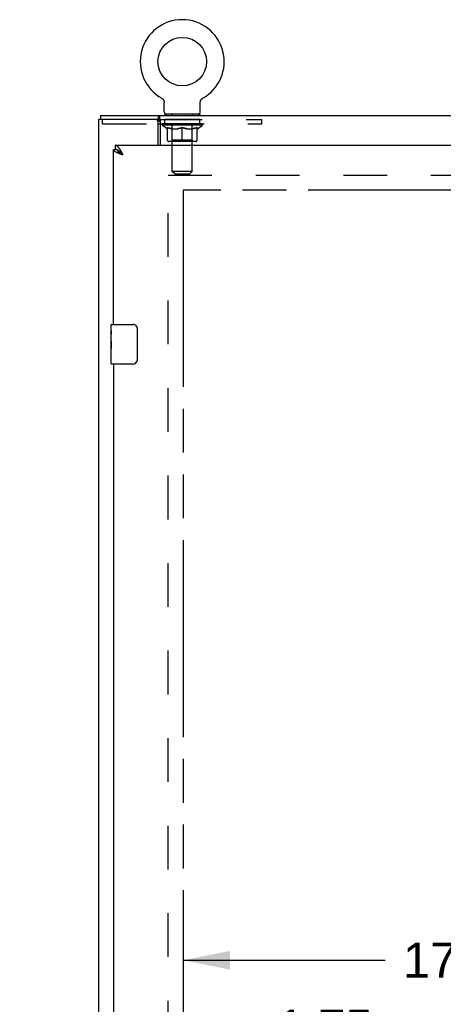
# Model space of a CAD drawing. Header units: inches. Extents: x 0 to 200, y 0 to 129.
# Tile 8 of 21: x 38 to 48, y 78 to 103. Entities that reach past the tile are written whole.
import ezdxf

# ---------------------------------------------------------------- set-up
doc = ezdxf.new("R2010")
doc.units = ezdxf.units.IN
doc.header["$LTSCALE"] = 11
doc.header["$MEASUREMENT"] = 0
doc.linetypes.add('HIDDEN', pattern=[0.2, 0.1, -0.1])
doc.linetypes.add('PHANTOM', pattern=[0.8, 0.45, -0.05, 0.1, -0.05, 0.1, -0.05])
doc.layers.get('0').update_dxf_attribs({"linetype": 'CONTINUOUS'})
for name, color, linetype in [('02___PRT_ALL_AXES', 7, 'CONTINUOUS'), ('AVAILABLE_DOOR_SPACE', 7, 'CONTINUOUS'), ('DEFAULT_2', 8, 'HIDDEN'), ('DIMENSIONS', 7, 'CONTINUOUS')]:
    doc.layers.add(name, color=color, linetype=linetype)
doc.styles.get("Standard").update_dxf_attribs({"font": 'arial.ttf'})
doc.dimstyles.new('DIMSTYLE_1', dxfattribs={"dimtxt": 0.882353, "dimasz": 1.176471, "dimexe": 0.09, "dimexo": 0.07, "dimgap": 0.0375, "dimtad": 0, "dimtih": 1, "dimtoh": 1, "dimzin": 4, "dimdsep": 46, "dimtxsty": 'Standard', "dimblk": '_FILLED', "dimblk1": '_FILLED', "dimblk2": '_FILLED', "dimcen": 0.09, "dimazin": 1, "dimtfac": 1, "dimtdec": 3, "dimtofl": 0, "dimtmove": 0, "dimatfit": 3, "dimldrblk": '_FILLED', "dimfxl": 0, "dimtolj": 1, "dimtzin": 4, "dimarcsym": 0})

# ---------------------------------------------------------------- blocks, each defined once
blk = doc.blocks.new('_FILLED')
at = {"color": 0, "linetype": 'ByBlock'}
blk.add_solid([(0, 0), (-1, 0.2), (-1, -0.2)], dxfattribs=at)
blk = doc.blocks.new('*D8')
at = {"layer": 'DIMENSIONS', "color": 2, "linetype": 'Continuous'}
for p, q in [((40.184, 77.25), (37.831, 77.25)), ((41.934, 77.25), (43.857, 77.25))]:
    blk.add_line(p, q, dxfattribs=at)
at = {"layer": 'DIMENSIONS', "color": 2, "linetype": 'Continuous', "xscale": 1.1764705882, "yscale": 1.1764705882, "zscale": 1.1764705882}
blk.add_blockref('_FILLED', (40.184, 77.25), dxfattribs=at)
at = {"layer": 'DIMENSIONS', "color": 2, "linetype": 'Continuous', "xscale": 1.1764705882, "yscale": 1.1764705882, "zscale": 1.1764705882, "rotation": 180}
blk.add_blockref('_FILLED', (41.934, 77.25), dxfattribs=at)
at = {"layer": 'DIMENSIONS', "color": 2, "linetype": 'Continuous', "insert": (44.298, 77.691), "char_height": 0.8824, "width": 2.39777, "attachment_point": 1, "line_spacing_factor": 0.9}
blk.add_mtext('1.75', dxfattribs=at)
blk = doc.blocks.new('*D9')
at = {"layer": 'DIMENSIONS', "color": 2, "linetype": 'Continuous'}
for p, q in [((41.934, 78.93), (47.012, 78.93)), ((59.247, 78.93), (50.978, 78.93))]:
    blk.add_line(p, q, dxfattribs=at)
at = {"layer": 'DIMENSIONS', "color": 2, "linetype": 'Continuous', "xscale": 1.1764705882, "yscale": 1.1764705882, "zscale": 1.1764705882, "rotation": 180}
blk.add_blockref('_FILLED', (41.934, 78.93), dxfattribs=at)
at = {"layer": 'DIMENSIONS', "color": 2, "linetype": 'Continuous', "xscale": 1.1764705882, "yscale": 1.1764705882, "zscale": 1.1764705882}
blk.add_blockref('_FILLED', (59.247, 78.93), dxfattribs=at)
at = {"layer": 'DIMENSIONS', "color": 2, "linetype": 'Continuous', "insert": (48.995, 79.372), "char_height": 0.8824, "width": 3.08332, "attachment_point": 2, "line_spacing_factor": 0.9}
blk.add_mtext('17.31', dxfattribs=at)
blk = doc.blocks.new('*D13')
at = {"layer": 'DIMENSIONS', "color": 2, "linetype": 'Continuous'}
for p, q in [((52.311, 99.415), (52.311, 101.767)), ((52.311, 101.767), (53.341, 101.767)), ((51.252, 98.29), (53.086, 98.29)), ((52.311, 98.29), (52.311, 95.937))]:
    blk.add_line(p, q, dxfattribs=at)
at = {"layer": 'DIMENSIONS', "color": 2, "linetype": 'Continuous', "xscale": 1.1764705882, "yscale": 1.1764705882, "zscale": 1.1764705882}
for p, rotation in [((52.311, 99.415), 270), ((52.311, 98.29), 90)]:
    blk.add_blockref('_FILLED', p, dxfattribs=dict(at, rotation=rotation))
at = {"layer": 'DIMENSIONS', "color": 2, "linetype": 'Continuous', "insert": (53.782, 102.208), "char_height": 0.8824, "width": 2.39777, "attachment_point": 1, "line_spacing_factor": 0.9}
blk.add_mtext('1.13', dxfattribs=at)

msp = doc.modelspace()

# ---------------------------------------------------------------- linework, layer by layer
at = {"color": 7, "linetype": 'Continuous'}
for p, q in [((41.398, 100.6), (41.398, 100.6)), ((41.398, 100.6), (41.401, 100.597)), ((41.401, 100.597), (41.405, 100.595)), ((41.405, 100.595), (41.409, 100.593)), ((41.409, 100.593), (41.412, 100.59)), ((41.412, 100.59), (41.416, 100.587)), ((41.416, 100.587), (41.419, 100.584)), ((41.419, 100.584), (41.423, 100.581)), ((41.422, 100.581), (41.426, 100.578)), ((41.426, 100.578), (41.429, 100.575)), ((41.429, 100.575), (41.432, 100.572)), ((41.432, 100.572), (41.434, 100.568)), ((41.434, 100.568), (41.437, 100.565)), ((41.437, 100.565), (41.44, 100.561)), ((41.44, 100.561), (41.442, 100.557)), ((41.442, 100.557), (41.444, 100.554)), ((41.444, 100.554), (41.447, 100.55)), ((41.447, 100.55), (41.449, 100.546)), ((41.449, 100.546), (41.451, 100.542)), ((41.451, 100.542), (41.452, 100.538)), ((41.452, 100.538), (41.454, 100.534)), ((41.454, 100.534), (41.455, 100.529)), ((41.455, 100.529), (41.457, 100.525)), ((41.457, 100.525), (41.458, 100.521)), ((41.461, 100.495), (41.461, 100.491)), ((41.461, 100.255), (41.461, 100.491)), ((42.365, 100.491), (42.365, 100.495)), ((42.365, 100.255), (42.365, 100.491)), ((42.366, 100.503), (42.367, 100.508)), ((42.367, 100.512), (42.368, 100.517)), ((42.368, 100.517), (42.369, 100.521)), ((42.369, 100.521), (42.37, 100.525)), ((42.37, 100.525), (42.372, 100.529)), ((42.372, 100.529), (42.373, 100.534)), ((42.373, 100.534), (42.375, 100.538)), ((42.375, 100.538), (42.376, 100.542)), ((42.376, 100.542), (42.378, 100.546)), ((42.378, 100.546), (42.38, 100.55)), ((42.38, 100.55), (42.382, 100.554)), ((42.382, 100.554), (42.385, 100.557)), ((42.385, 100.557), (42.387, 100.561)), ((42.387, 100.561), (42.39, 100.565)), ((42.39, 100.565), (42.392, 100.568)), ((42.392, 100.568), (42.395, 100.572)), ((42.395, 100.572), (42.398, 100.575)), ((42.398, 100.575), (42.401, 100.578)), ((42.401, 100.578), (42.404, 100.581)), ((42.404, 100.581), (42.408, 100.584)), ((42.408, 100.584), (42.411, 100.587)), ((42.411, 100.587), (42.414, 100.59)), ((42.414, 100.59), (42.418, 100.593)), ((42.418, 100.593), (42.422, 100.595)), ((42.422, 100.595), (42.425, 100.597)), ((42.422, 100.595), (42.423, 100.596)), ((42.425, 100.597), (42.429, 100.6)), ((42.429, 100.6), (42.429, 100.6)), ((39.861, 100.165), (39.861, 100.061)), ((39.861, 100.165), (87.757, 100.165)), ((41.316, 100.061), (41.316, 100.165)), ((41.362, 100.068), (41.362, 99.415)), ((41.476, 100.195), (41.476, 100.165)), ((42.351, 100.195), (41.476, 100.195)), ((42.351, 100.195), (42.351, 100.165)), ((41.309, 99.957), (41.362, 99.957)), ((40.184, 99.311), (40.226, 99.311)), ((40.226, 99.415), (40.226, 99.311)), ((40.291, 99.294), (40.288, 99.295)), ((40.402, 99.2), (40.396, 99.206)), ((40.406, 99.184), (40.398, 99.189)), ((40.409, 99.193), (40.402, 99.2)), ((40.414, 99.179), (40.406, 99.184)), ((40.418, 99.182), (40.409, 99.193)), ((40.431, 99.168), (40.414, 99.179)), ((40.431, 99.168), (40.418, 99.182)), ((40.124, 94.754), (40.124, 94.9)), ((40.139, 94.915), (40.679, 94.915)), ((40.779, 94.815), (40.779, 94.015)), ((40.124, 94.496), (40.124, 94.53)), ((40.124, 94.299), (40.124, 94.331)), ((40.124, 93.93), (40.124, 94.069)), ((40.679, 93.915), (40.139, 93.915))]:
    msp.add_line(p, q, dxfattribs=at)
at = {"color": 3, "linetype": 'Continuous'}
for p, q in [((39.809, 100.061), (39.809, 40.269)), ((41.316, 100.061), (39.809, 100.061)), ((41.309, 99.415), (41.309, 99.998)), ((40.184, 94.915), (40.184, 99.311)), ((40.226, 99.415), (62.83, 99.415)), ((40.356, 99.196), (40.345, 99.201)), ((40.367, 99.192), (40.356, 99.196)), ((40.379, 99.188), (40.367, 99.192)), ((40.39, 99.183), (40.379, 99.188)), ((40.407, 99.177), (40.39, 99.183)), ((40.399, 99.228), (40.393, 99.24)), ((40.405, 99.216), (40.399, 99.228)), ((40.412, 99.205), (40.405, 99.216)), ((40.431, 99.168), (40.407, 99.177)), ((40.421, 99.186), (40.412, 99.205)), ((40.431, 99.168), (40.421, 99.186)), ((40.184, 93.915), (40.184, 70.665))]:
    msp.add_line(p, q, dxfattribs=at)
at = {"color": 7, "linetype": 'Continuous'}
for points in [[(41.458, 100.521), (41.459, 100.517), (41.46, 100.512)], [(41.459, 100.517), (41.46, 100.512), (41.46, 100.508), (41.461, 100.503), (41.461, 100.499), (41.461, 100.495)], [(41.461, 100.503), (41.461, 100.499), (41.461, 100.495)], [(42.365, 100.491), (42.365, 100.495), (42.366, 100.499), (42.366, 100.503), (42.367, 100.508), (42.367, 100.512)], [(41.362, 100.068), (41.361, 100.07), (41.359, 100.073), (41.358, 100.076), (41.357, 100.08), (41.355, 100.084), (41.354, 100.089), (41.353, 100.094), (41.351, 100.099), (41.35, 100.104), (41.349, 100.109), (41.348, 100.114), (41.347, 100.119), (41.346, 100.124), (41.344, 100.129), (41.343, 100.134), (41.341, 100.139), (41.34, 100.143), (41.338, 100.147), (41.336, 100.151), (41.335, 100.154), (41.332, 100.156), (41.33, 100.159), (41.328, 100.161), (41.326, 100.163), (41.323, 100.164), (41.321, 100.164), (41.319, 100.165), (41.316, 100.165)], [(40.288, 99.295), (40.287, 99.296), (40.284, 99.297), (40.281, 99.299), (40.278, 99.3), (40.274, 99.301), (40.271, 99.303), (40.268, 99.304), (40.265, 99.305), (40.262, 99.306), (40.258, 99.307), (40.255, 99.307), (40.252, 99.308), (40.249, 99.309), (40.246, 99.309), (40.242, 99.31), (40.239, 99.31), (40.236, 99.31), (40.233, 99.311), (40.23, 99.311), (40.226, 99.311)], [(40.386, 99.216), (40.383, 99.22), (40.38, 99.223), (40.377, 99.226), (40.373, 99.229), (40.37, 99.232), (40.367, 99.236), (40.364, 99.239), (40.361, 99.242), (40.357, 99.245), (40.354, 99.248), (40.351, 99.25), (40.348, 99.253), (40.345, 99.256), (40.341, 99.259), (40.338, 99.261), (40.335, 99.264), (40.332, 99.267), (40.329, 99.269), (40.325, 99.272), (40.322, 99.274), (40.319, 99.276), (40.316, 99.279), (40.313, 99.281), (40.31, 99.283), (40.306, 99.285), (40.303, 99.287), (40.3, 99.289), (40.297, 99.291), (40.294, 99.292), (40.291, 99.294)], [(40.398, 99.189), (40.39, 99.195), (40.386, 99.197), (40.382, 99.2), (40.378, 99.203), (40.374, 99.205), (40.371, 99.208), (40.367, 99.211), (40.363, 99.213), (40.36, 99.216), (40.356, 99.219), (40.353, 99.221), (40.349, 99.224), (40.346, 99.226), (40.343, 99.229), (40.339, 99.232), (40.336, 99.234), (40.333, 99.237), (40.33, 99.24), (40.327, 99.242), (40.324, 99.245), (40.322, 99.248), (40.319, 99.25), (40.317, 99.253), (40.314, 99.255), (40.312, 99.258), (40.31, 99.261), (40.308, 99.263), (40.305, 99.266), (40.304, 99.269), (40.302, 99.271), (40.3, 99.274), (40.298, 99.277), (40.297, 99.279), (40.296, 99.282), (40.294, 99.284), (40.293, 99.287), (40.292, 99.29), (40.291, 99.292), (40.291, 99.294)], [(40.396, 99.206), (40.393, 99.21), (40.386, 99.216)], [(40.773, 94.851), (40.775, 94.845), (40.776, 94.84), (40.778, 94.834), (40.779, 94.827), (40.779, 94.821), (40.779, 94.815)], [(40.779, 94.015), (40.779, 94.009), (40.779, 94.002), (40.778, 93.996), (40.776, 93.99), (40.775, 93.984), (40.773, 93.979)]]:
    msp.add_lwpolyline(points, dxfattribs=at)
at = {"color": 3, "linetype": 'Continuous'}
for points in [[(41.335, 100.036), (41.333, 100.041), (41.332, 100.044), (41.331, 100.046), (41.33, 100.049), (41.328, 100.051), (41.327, 100.053), (41.326, 100.055), (41.325, 100.057), (41.323, 100.058), (41.322, 100.059), (41.321, 100.06), (41.319, 100.061), (41.318, 100.061), (41.316, 100.061)], [(41.362, 100.005), (41.36, 100.005), (41.358, 100.006), (41.356, 100.007), (41.354, 100.008), (41.352, 100.009), (41.35, 100.01), (41.348, 100.012), (41.346, 100.014), (41.345, 100.016), (41.344, 100.018), (41.342, 100.02), (41.341, 100.022), (41.34, 100.025), (41.338, 100.027), (41.337, 100.03), (41.336, 100.033), (41.335, 100.036)], [(40.293, 99.222), (40.288, 99.225), (40.283, 99.227), (40.279, 99.229), (40.274, 99.231), (40.27, 99.233), (40.265, 99.235), (40.261, 99.237), (40.257, 99.24), (40.253, 99.242), (40.249, 99.244), (40.245, 99.246), (40.241, 99.248), (40.237, 99.25), (40.234, 99.253), (40.23, 99.255), (40.227, 99.257), (40.224, 99.259), (40.22, 99.261), (40.217, 99.263), (40.215, 99.266), (40.212, 99.268), (40.209, 99.27), (40.207, 99.272), (40.204, 99.274), (40.202, 99.276), (40.2, 99.278), (40.198, 99.281), (40.196, 99.283), (40.194, 99.285), (40.193, 99.287), (40.191, 99.289), (40.19, 99.291), (40.189, 99.294), (40.188, 99.296), (40.187, 99.298), (40.186, 99.3), (40.186, 99.302), (40.185, 99.304), (40.185, 99.307), (40.184, 99.309), (40.184, 99.311)], [(40.351, 99.31), (40.348, 99.315), (40.345, 99.32), (40.341, 99.325), (40.338, 99.329), (40.335, 99.334), (40.332, 99.338), (40.329, 99.343), (40.325, 99.347), (40.322, 99.351), (40.319, 99.355), (40.316, 99.359), (40.313, 99.363), (40.31, 99.366), (40.306, 99.37), (40.303, 99.373), (40.3, 99.377), (40.297, 99.38), (40.294, 99.383), (40.29, 99.386), (40.287, 99.389), (40.284, 99.391), (40.281, 99.394), (40.278, 99.396), (40.274, 99.398), (40.271, 99.4), (40.268, 99.402), (40.265, 99.404), (40.262, 99.406), (40.258, 99.407), (40.255, 99.409), (40.252, 99.41), (40.249, 99.411), (40.246, 99.412), (40.242, 99.413), (40.239, 99.414), (40.236, 99.414), (40.233, 99.415), (40.23, 99.415), (40.226, 99.415)], [(40.393, 99.24), (40.389, 99.246), (40.386, 99.251), (40.383, 99.257), (40.38, 99.263), (40.377, 99.268), (40.373, 99.274), (40.37, 99.279), (40.367, 99.285), (40.364, 99.29), (40.361, 99.295), (40.357, 99.3), (40.354, 99.305), (40.351, 99.31)], [(40.345, 99.201), (40.334, 99.205), (40.329, 99.207), (40.323, 99.209), (40.318, 99.212), (40.313, 99.214), (40.308, 99.216), (40.303, 99.218), (40.298, 99.22), (40.293, 99.222)]]:
    msp.add_lwpolyline(points, dxfattribs=at)
at = {"color": 7, "linetype": 'Continuous'}
msp.add_circle((41.913, 101.519), 0.609, dxfattribs=at)
for centre, radius, start, end in [((41.913, 101.519), 1.054, 299.1042, 240.8958), ((41.521, 100.255), 0.06, 180, 270), ((42.305, 100.255), 0.06, 270, 360), ((40.139, 94.9), 0.015, 90, 180), ((40.679, 94.815), 0.1, 21.1999, 90), ((40.139, 93.93), 0.015, 180, 270), ((40.679, 94.015), 0.1, 270, 338.7946)]:
    msp.add_arc(centre, radius, start, end, dxfattribs=at)
at = {"color": 3, "linetype": 'Continuous'}
msp.add_arc((41.246, 99.998), 0.0625, 0, 90, dxfattribs=at)
at = {"layer": '02___PRT_ALL_AXES', "color": 8, "linetype": 'HIDDEN'}
for p, q in [((41.476, 99.957), (41.476, 100.061)), ((42.351, 100.061), (41.476, 100.061)), ((42.351, 99.957), (42.351, 100.061)), ((42.351, 99.957), (41.476, 99.957))]:
    msp.add_line(p, q, dxfattribs=at)
at = {"layer": '02___PRT_ALL_AXES', "color": 7, "linetype": 'Continuous'}
for p, q in [((40.124, 94.754), (40.124, 94.9)), ((40.124, 94.496), (40.124, 94.753)), ((40.13, 94.698), (40.124, 94.698)), ((40.131, 94.53), (40.131, 94.666)), ((40.124, 94.53), (40.131, 94.53)), ((40.124, 93.93), (40.124, 94.494)), ((40.126, 94.467), (40.124, 94.467)), ((40.124, 94.335), (40.13, 94.335)), ((40.124, 94.299), (40.131, 94.299)), ((40.126, 94.469), (40.128, 94.447)), ((40.131, 94.069), (40.131, 94.299)), ((40.124, 94.237), (40.131, 94.237)), ((40.124, 94.069), (40.131, 94.069))]:
    msp.add_line(p, q, dxfattribs=at)
for points in [[(40.124, 94.754), (40.125, 94.75), (40.125, 94.746), (40.126, 94.74), (40.127, 94.727)], [(40.127, 94.727), (40.128, 94.72), (40.129, 94.712), (40.13, 94.703)], [(40.13, 94.703), (40.13, 94.694), (40.131, 94.685), (40.131, 94.676), (40.131, 94.666)], [(40.124, 94.496), (40.125, 94.488), (40.125, 94.479), (40.126, 94.469)], [(40.128, 94.447), (40.129, 94.435), (40.13, 94.423), (40.13, 94.411), (40.131, 94.398), (40.131, 94.386), (40.131, 94.373), (40.131, 94.36), (40.131, 94.347), (40.13, 94.335), (40.13, 94.322), (40.129, 94.31)]]:
    msp.add_lwpolyline(points, dxfattribs=at)
msp.add_ellipse((40.387, 94.331), major_axis=(0.263, 0), ratio=0.432808, start_param=3.141593, end_param=3.321581, dxfattribs=at)
at = {"layer": 'AVAILABLE_DOOR_SPACE', "color": 4, "linetype": 'PHANTOM'}
for p, q in [((41.934, 98.29), (41.934, 42.04)), ((50.028, 98.29), (41.934, 98.29))]:
    msp.add_line(p, q, dxfattribs=at)
at = {"layer": 'DEFAULT_2', "color": 8, "linetype": 'HIDDEN'}
for p, q in [((41.398, 100.6), (41.398, 100.6)), ((41.404, 100.596), (41.405, 100.595)), ((39.913, 99.957), (39.913, 100.061)), ((41.316, 100.061), (43.913, 100.061)), ((41.663, 100.195), (41.663, 100.165)), ((41.664, 98.755), (41.664, 100.165)), ((42.162, 98.755), (42.162, 100.165)), ((42.163, 100.195), (42.163, 100.165)), ((43.913, 99.957), (43.913, 100.061)), ((39.913, 99.957), (41.309, 99.957)), ((41.362, 99.957), (43.913, 99.957)), ((41.407, 99.92), (41.407, 99.957)), ((41.535, 99.83), (41.407, 99.92)), ((42.42, 99.92), (41.407, 99.92)), ((41.415, 99.952), (41.415, 99.957)), ((41.422, 99.949), (41.422, 99.952)), ((41.422, 99.949), (42.405, 99.949)), ((41.429, 99.949), (41.429, 99.952)), ((41.43, 99.949), (41.43, 99.952)), ((41.438, 99.952), (41.438, 99.957)), ((41.451, 99.949), (41.451, 99.952)), ((41.452, 99.949), (41.452, 99.952)), ((41.475, 99.952), (41.475, 99.957)), ((41.487, 99.949), (41.487, 99.952)), ((41.489, 99.949), (41.489, 99.952)), ((41.652, 99.951), (41.491, 99.951)), ((41.526, 99.952), (41.526, 99.957)), ((41.527, 99.949), (41.527, 99.951)), ((41.527, 99.949), (41.527, 99.951)), ((41.53, 99.949), (41.53, 99.951)), ((41.535, 99.949), (41.535, 99.952)), ((41.535, 99.949), (41.535, 99.951)), ((41.535, 99.83), (41.543, 99.83)), ((41.538, 99.949), (41.538, 99.952)), ((41.541, 99.949), (41.541, 99.952)), ((41.543, 99.54), (41.543, 99.865)), ((41.544, 99.949), (41.544, 99.951)), ((41.556, 99.949), (41.556, 99.951)), ((41.57, 99.949), (41.57, 99.951)), ((41.571, 99.949), (41.571, 99.953)), ((41.587, 99.949), (41.587, 99.951)), ((41.587, 99.949), (41.587, 99.951)), ((41.588, 99.952), (41.588, 99.957)), ((41.596, 99.949), (41.596, 99.952)), ((41.599, 99.949), (41.599, 99.952)), ((41.607, 99.949), (41.607, 99.951)), ((41.616, 99.949), (41.616, 99.955)), ((41.628, 99.949), (41.628, 99.951)), ((41.63, 99.949), (41.63, 99.951)), ((41.652, 99.949), (41.652, 99.951)), ((41.706, 99.951), (41.656, 99.951)), ((41.657, 99.83), (41.8, 99.83)), ((41.66, 99.952), (41.66, 99.957)), ((41.663, 99.542), (41.663, 99.917)), ((41.666, 99.949), (41.666, 99.952)), ((41.67, 99.949), (41.67, 99.952)), ((41.674, 99.949), (41.674, 99.956)), ((41.678, 99.949), (41.678, 99.951)), ((41.686, 99.949), (41.686, 99.951)), ((41.706, 99.949), (41.706, 99.951)), ((41.766, 99.951), (41.718, 99.951)), ((41.734, 99.949), (41.734, 99.951)), ((41.74, 99.952), (41.74, 99.957)), ((41.743, 99.949), (41.743, 99.952)), ((41.745, 99.949), (41.745, 99.956)), ((41.747, 99.949), (41.747, 99.952)), ((41.753, 99.949), (41.753, 99.952)), ((41.766, 99.949), (41.766, 99.951)), ((41.83, 99.951), (41.786, 99.951)), ((41.797, 99.949), (41.797, 99.951)), ((41.822, 99.951), (41.884, 99.955)), ((41.826, 99.952), (41.826, 99.957)), ((41.826, 99.952), (41.826, 99.957)), ((41.826, 99.957), (41.826, 99.957)), ((41.826, 99.949), (41.826, 99.952)), ((41.829, 99.949), (41.829, 99.952)), ((41.83, 99.949), (41.83, 99.952)), ((41.83, 99.949), (41.83, 99.951)), ((41.858, 99.951), (41.91, 99.951)), ((41.863, 99.949), (41.863, 99.951)), ((41.867, 99.951), (41.867, 99.954)), ((41.884, 99.951), (41.884, 99.955)), ((41.897, 99.949), (41.897, 99.951)), ((41.911, 99.952), (41.911, 99.952)), ((41.911, 99.949), (41.911, 99.952)), ((41.911, 99.949), (41.911, 99.952)), ((41.913, 99.952), (41.913, 99.957)), ((41.913, 99.957), (42.005, 99.951)), ((41.913, 99.511), (41.913, 99.865)), ((41.915, 99.949), (41.915, 99.952)), ((41.915, 99.952), (41.916, 99.952)), ((41.916, 99.949), (41.916, 99.952)), ((41.93, 99.949), (41.93, 99.951)), ((41.93, 99.951), (41.969, 99.951)), ((41.964, 99.949), (41.964, 99.951)), ((41.997, 99.949), (41.997, 99.952)), ((41.997, 99.949), (41.997, 99.951)), ((41.997, 99.951), (42.041, 99.951)), ((41.998, 99.949), (41.998, 99.952)), ((42.001, 99.952), (42.001, 99.957)), ((42.001, 99.952), (42.001, 99.957)), ((42.001, 99.957), (42.001, 99.957)), ((42.001, 99.949), (42.001, 99.952)), ((42.026, 99.83), (42.17, 99.83)), ((42.03, 99.949), (42.03, 99.951)), ((42.061, 99.949), (42.061, 99.951)), ((42.061, 99.951), (42.109, 99.951)), ((42.074, 99.949), (42.074, 99.952)), ((42.08, 99.949), (42.08, 99.952)), ((42.082, 99.949), (42.082, 99.956)), ((42.084, 99.949), (42.084, 99.952)), ((42.087, 99.952), (42.087, 99.957)), ((42.092, 99.949), (42.092, 99.951)), ((42.121, 99.949), (42.121, 99.951)), ((42.121, 99.951), (42.171, 99.951)), ((42.14, 99.949), (42.14, 99.951)), ((42.149, 99.949), (42.149, 99.951)), ((42.153, 99.949), (42.153, 99.956)), ((42.157, 99.949), (42.157, 99.952)), ((42.161, 99.949), (42.161, 99.952)), ((42.163, 99.542), (42.163, 99.917)), ((42.167, 99.952), (42.167, 99.957)), ((42.175, 99.949), (42.175, 99.951)), ((42.175, 99.951), (42.336, 99.951)), ((42.197, 99.949), (42.197, 99.951)), ((42.199, 99.949), (42.199, 99.951)), ((42.211, 99.949), (42.211, 99.955)), ((42.22, 99.949), (42.22, 99.951)), ((42.228, 99.949), (42.228, 99.952)), ((42.231, 99.949), (42.231, 99.952)), ((42.239, 99.952), (42.239, 99.957)), ((42.24, 99.949), (42.24, 99.951)), ((42.24, 99.949), (42.24, 99.951)), ((42.256, 99.949), (42.256, 99.953)), ((42.257, 99.949), (42.257, 99.951)), ((42.271, 99.949), (42.271, 99.951)), ((42.282, 99.949), (42.282, 99.951)), ((42.284, 99.54), (42.284, 99.865)), ((42.284, 99.83), (42.292, 99.83)), ((42.286, 99.949), (42.286, 99.952)), ((42.289, 99.949), (42.289, 99.952)), ((42.291, 99.949), (42.291, 99.952)), ((42.291, 99.949), (42.291, 99.951)), ((42.292, 99.83), (42.42, 99.92)), ((42.297, 99.949), (42.297, 99.951)), ((42.3, 99.949), (42.3, 99.951)), ((42.3, 99.949), (42.3, 99.951)), ((42.301, 99.952), (42.301, 99.957)), ((42.338, 99.949), (42.338, 99.952)), ((42.34, 99.949), (42.34, 99.952)), ((42.352, 99.952), (42.352, 99.957)), ((42.375, 99.949), (42.375, 99.952)), ((42.376, 99.949), (42.376, 99.952)), ((42.389, 99.952), (42.389, 99.957)), ((42.397, 99.949), (42.397, 99.952)), ((42.398, 99.949), (42.398, 99.952)), ((42.405, 99.949), (42.405, 99.952)), ((42.412, 99.952), (42.412, 99.957)), ((42.42, 99.92), (42.42, 99.957)), ((42.254, 99.511), (41.573, 99.511)), ((41.663, 99.542), (41.632, 99.511)), ((42.163, 99.542), (41.663, 99.542)), ((42.163, 99.542), (42.195, 99.511)), ((41.724, 98.695), (41.664, 98.755)), ((42.162, 98.755), (41.664, 98.755)), ((42.102, 98.695), (42.162, 98.755)), ((41.559, 41.613), (41.559, 98.717)), ((41.559, 98.665), (62.163, 98.665)), ((41.724, 98.695), (42.102, 98.695))]:
    msp.add_line(p, q, dxfattribs=at)
for points in [[(41.663, 99.83), (41.643, 99.834), (41.623, 99.838), (41.603, 99.844), (41.584, 99.85), (41.563, 99.857), (41.543, 99.865)], [(41.543, 99.864), (41.563, 99.857), (41.582, 99.85), (41.601, 99.844), (41.619, 99.839), (41.638, 99.834), (41.657, 99.83)], [(41.913, 99.865), (41.893, 99.857), (41.872, 99.85), (41.852, 99.844), (41.832, 99.838), (41.812, 99.834), (41.793, 99.83)], [(41.8, 99.83), (41.819, 99.834), (41.838, 99.839), (41.856, 99.844), (41.875, 99.85), (41.894, 99.856), (41.913, 99.864)], [(42.034, 99.83), (42.014, 99.834), (41.994, 99.839), (41.974, 99.844), (41.954, 99.85), (41.934, 99.857), (41.913, 99.865)], [(41.913, 99.864), (41.933, 99.856), (41.952, 99.85), (41.971, 99.844), (41.989, 99.838), (42.008, 99.834), (42.026, 99.83)], [(42.284, 99.865), (42.263, 99.857), (42.243, 99.85), (42.223, 99.844), (42.203, 99.838), (42.184, 99.834), (42.164, 99.83)], [(42.17, 99.83), (42.189, 99.834), (42.208, 99.839), (42.226, 99.844), (42.245, 99.85), (42.265, 99.857), (42.284, 99.864)]]:
    msp.add_lwpolyline(points, dxfattribs=at)
for centre, radius, start, end in [((41.634, 100.165), 0.03, 0, 90), ((42.192, 100.165), 0.03, 90, 180), ((41.632, 99.917), 0.0318, 0, 90), ((42.195, 99.917), 0.0318, 90, 180), ((41.573, 99.54), 0.0296, 180, 270), ((42.254, 99.54), 0.0296, 270, 360)]:
    msp.add_arc(centre, radius, start, end, dxfattribs=at)
for centre, major_axis, ratio, start_param, end_param in [((41.913, 99.957), (0.506, 0.005), 0.05963, 2.96643, 3.140963), ((41.391, 99.947), (0.158, 0), 0.060556, 0.430652, 1.470503), ((41.913, 99.957), (0.506, 0), 0.060556, -3.141593, -2.96706), ((41.391, 99.942), (0.158, 0.002), 0.05963, 1.376596, 1.469874), ((41.913, 99.957), (0.506, 0.011), 0.05688, 2.791345, 2.965878), ((41.372, 99.947), (0.158, 0.002), 0.05963, 0.25549, 1.295341), ((41.427, 99.947), (0.158, -0.002), 0.05963, 0.605815, 1.645666), ((41.913, 99.957), (0.506, -0.005), 0.05963, -2.96643, -2.791898), ((41.427, 99.942), (0.158, 0), 0.060556, 1.551758, 1.645036), ((41.372, 99.942), (0.158, 0.003), 0.05688, 1.20151, 1.294789), ((41.428, 99.944), (0.131, 0.001), 0.05963, 1.065228, 1.614276), ((41.412, 99.944), (0.131, 0.003), 0.05688, 0.890143, 1.43919), ((41.458, 99.944), (0.131, 0), 0.060556, 1.240391, 1.789438), ((41.913, 99.957), (0.506, 0.015), 0.052395, 2.616403, 2.790936), ((41.369, 99.947), (0.158, 0.003), 0.05688, 0.080405, 1.120256), ((41.477, 99.947), (0.158, -0.003), 0.05688, 0.7809, 1.820751), ((41.913, 99.957), (0.506, -0.011), 0.05688, -2.791345, -2.616812), ((41.477, 99.942), (0.158, -0.002), 0.05963, 1.72692, 1.820198), ((41.369, 99.942), (0.158, 0.005), 0.052395, 1.026568, 1.119847), ((41.411, 99.944), (0.131, 0.004), 0.052395, 0.715201, 1.264248), ((41.503, 99.944), (0.131, -0.001), 0.05963, 1.415553, 1.9646), ((41.913, 99.957), (0.506, 0.02), 0.046319, 2.441654, 2.616187), ((41.54, 99.947), (0.158, -0.005), 0.052395, 0.955842, 1.995693), ((41.913, 99.957), (0.506, -0.015), 0.052395, -2.616403, -2.44187), ((41.383, 99.947), (0.158, 0.005), 0.052395, -0.094537, 0.945314), ((41.54, 99.942), (0.158, -0.003), 0.05688, 1.902006, 1.995284), ((41.383, 99.942), (0.158, 0.006), 0.046319, 0.851819, 0.945098), ((41.426, 99.944), (0.131, 0.005), 0.046319, 0.540452, 1.089499), ((41.559, 99.944), (0.131, -0.003), 0.05688, 1.590638, 2.139686), ((41.913, 99.957), (0.506, 0.024), 0.038841, 2.267123, 2.441656), ((41.615, 99.947), (0.158, -0.006), 0.046319, 1.130591, 2.170442), ((41.412, 99.947), (0.158, 0.006), 0.046319, -0.269286, 0.770565), ((41.913, 99.957), (0.506, -0.02), 0.046319, -2.441654, -2.267121), ((41.615, 99.942), (0.158, -0.005), 0.052395, 2.076947, 2.170226), ((41.412, 99.942), (0.158, 0.007), 0.038841, 0.677289, 0.770567), ((41.456, 99.944), (0.131, 0.006), 0.038841, 0.365921, 0.914969), ((41.627, 99.944), (0.131, -0.004), 0.052395, 1.76558, 2.314627), ((41.913, 99.957), (0.506, 0.027), 0.030195, 2.09281, 2.267343), ((41.699, 99.947), (0.158, -0.007), 0.038841, 1.305122, 2.344973), ((41.457, 99.947), (0.158, 0.007), 0.038841, -0.443817, 0.596034), ((41.913, 99.957), (0.506, -0.024), 0.038841, -2.267123, -2.092591), ((41.699, 99.942), (0.158, -0.006), 0.046319, 2.251696, 2.344975), ((41.457, 99.942), (0.158, 0.008), 0.030195, 0.502975, 0.596254), ((41.499, 99.944), (0.131, 0.007), 0.030195, 0.191608, 0.740655), ((41.703, 99.944), (0.131, -0.005), 0.046319, 1.940329, 2.489376), ((41.516, 99.947), (0.158, 0.008), 0.030195, -0.61813, 0.421721), ((41.913, 99.957), (0.506, 0.029), 0.020645, 1.918687, 2.09322), ((41.789, 99.947), (0.158, -0.008), 0.030195, 1.479435, 2.519286), ((41.913, 99.957), (0.506, -0.027), 0.030195, -2.09281, -1.918277), ((41.789, 99.942), (0.158, -0.007), 0.038841, 2.426227, 2.519505), ((41.516, 99.942), (0.158, 0.009), 0.020645, 0.328852, 0.422131), ((41.555, 99.944), (0.131, 0.007), 0.020645, 0.017485, 0.566532), ((41.786, 99.944), (0.131, -0.006), 0.038841, 2.11486, 2.663907), ((41.587, 99.947), (0.158, 0.009), 0.020645, -0.792253, 0.247598), ((41.913, 99.957), (0.506, 0.03), 0.010478, 1.744704, 1.919237), ((41.883, 99.947), (0.158, -0.009), 0.020645, 1.653558, 2.693409), ((41.913, 99.957), (0.506, -0.029), 0.020645, -1.918687, -1.744154), ((41.883, 99.942), (0.158, -0.008), 0.030195, 2.60054, 2.693819), ((41.587, 99.942), (0.158, 0.009), 0.010478, 0.154869, 0.248148), ((41.622, 99.944), (0.131, 0.008), 0.010478, 6.126688, 6.675735), ((41.873, 99.944), (0.131, -0.007), 0.030195, 2.289173, 2.83822), ((41.668, 99.947), (0.158, 0.009), 0.010478, -0.966236, -0.000846), ((41.978, 99.947), (0.158, -0.009), 0.010478, 1.827541, 2.867392), ((41.913, 99.957), (0.506, -0.03), 0.010478, -1.744704, -1.570171), ((41.978, 99.942), (0.158, -0.009), 0.020645, 2.774664, 2.867942), ((41.96, 99.944), (0.131, -0.007), 0.020645, 2.463296, 3.012344), ((41.849, 99.947), (0.158, 0.009), 0.010478, 0.274201, 1.314052), ((41.78, 99.944), (0.131, 0.008), 0.010478, -0.000298, 0.504314), ((41.756, 99.942), (0.158, 0.009), 0.010478, 0.192946, 0.399283), ((41.913, 99.957), (0.506, 0.03), 0.010478, -1.578586, -1.396888), ((42.071, 99.942), (0.158, -0.009), 0.010478, 2.948646, 3.041925), ((42.047, 99.944), (0.131, -0.008), 0.010478, 2.637279, 3.142076), ((41.944, 99.947), (0.158, 0.009), 0.020645, 0.448184, 1.488034), ((41.866, 99.944), (0.131, 0.007), 0.020645, 0.129249, 0.678296), ((41.849, 99.942), (0.158, 0.009), 0.020645, 0.273651, 0.366929), ((41.913, 99.957), (0.506, 0.029), 0.020645, -1.397439, -1.222906), ((42.159, 99.947), (0.158, -0.009), 0.010478, -3.140747, -2.175357), ((41.913, 99.957), (0.506, -0.03), 0.010478, 1.222355, 1.396888), ((42.038, 99.947), (0.158, 0.008), 0.030195, 0.622307, 1.662158), ((41.954, 99.944), (0.131, 0.007), 0.030195, 0.303372, 0.852419), ((42.205, 99.944), (0.131, -0.008), 0.010478, 2.749043, 3.29809), ((42.24, 99.947), (0.158, -0.009), 0.020645, 2.893995, 3.933846), ((41.944, 99.942), (0.158, 0.008), 0.030195, 0.447774, 0.541052), ((42.24, 99.942), (0.158, -0.009), 0.010478, 2.893445, 2.986723), ((42.128, 99.947), (0.158, 0.007), 0.038841, 0.79662, 1.836471), ((41.913, 99.957), (0.506, 0.027), 0.030195, -1.223315, -1.048783), ((41.913, 99.957), (0.506, -0.029), 0.020645, 1.048373, 1.222906), ((42.041, 99.944), (0.131, 0.006), 0.038841, 0.477686, 1.026733), ((42.272, 99.944), (0.131, -0.007), 0.020645, 2.57506, 3.124108), ((42.311, 99.947), (0.158, -0.008), 0.030195, 2.719872, 3.759723), ((42.212, 99.947), (0.158, 0.006), 0.046319, 0.971151, 2.011002), ((42.038, 99.942), (0.158, 0.007), 0.038841, 0.622087, 0.715366), ((42.311, 99.942), (0.158, -0.009), 0.020645, 2.719462, 2.812741), ((41.913, 99.957), (0.506, 0.024), 0.038841, -1.049002, -0.874469), ((41.913, 99.957), (0.506, -0.027), 0.030195, 0.87425, 1.048783), ((42.124, 99.944), (0.131, 0.005), 0.046319, 0.652216, 1.201263), ((42.287, 99.947), (0.158, 0.005), 0.052395, 1.1459, 2.185751), ((42.328, 99.944), (0.131, -0.007), 0.030195, 2.400937, 2.949985), ((42.37, 99.947), (0.158, -0.007), 0.038841, 2.545558, 3.585409), ((42.2, 99.944), (0.131, 0.004), 0.052395, 0.826965, 1.376012), ((42.128, 99.942), (0.158, 0.006), 0.046319, 0.796618, 0.889896), ((42.37, 99.942), (0.158, -0.008), 0.030195, 2.545339, 2.638617), ((42.35, 99.947), (0.158, 0.003), 0.05688, 1.320842, 2.360692), ((41.913, 99.957), (0.506, 0.02), 0.046319, -0.874471, -0.699939), ((41.913, 99.957), (0.506, -0.024), 0.038841, 0.699936, 0.874469), ((42.415, 99.947), (0.158, -0.006), 0.046319, 2.371028, 3.410879), ((42.371, 99.944), (0.131, -0.006), 0.038841, 2.226624, 2.775671), ((42.4, 99.947), (0.158, 0.002), 0.05963, 1.495927, 2.535778), ((42.267, 99.944), (0.131, 0.003), 0.05688, 1.001907, 1.550954), ((42.444, 99.947), (0.158, -0.005), 0.052395, 2.196279, 3.23613), ((42.401, 99.944), (0.131, -0.005), 0.046319, 2.052093, 2.601141), ((42.212, 99.942), (0.158, 0.005), 0.052395, 0.971367, 1.064645), ((42.415, 99.942), (0.158, -0.007), 0.038841, 2.371026, 2.464304), ((42.435, 99.947), (0.158, 0), 0.060556, 1.671089, 2.71094), ((42.458, 99.947), (0.158, -0.003), 0.05688, 2.021337, 3.061188), ((41.913, 99.957), (0.506, 0.015), 0.052395, -0.699723, -0.52519), ((41.913, 99.957), (0.506, -0.02), 0.046319, 0.525406, 0.699939), ((42.455, 99.947), (0.158, -0.002), 0.05963, 1.846251, 2.886102), ((42.324, 99.944), (0.131, 0.001), 0.05963, 1.176993, 1.72604), ((42.416, 99.944), (0.131, -0.004), 0.052395, 1.877344, 2.426392), ((42.369, 99.944), (0.131, 0), 0.060556, 1.352155, 1.901202), ((42.415, 99.944), (0.131, -0.003), 0.05688, 1.702402, 2.25145), ((42.399, 99.944), (0.131, -0.001), 0.05963, 1.527317, 2.076364), ((42.287, 99.942), (0.158, 0.003), 0.05688, 1.146309, 1.239587), ((42.444, 99.942), (0.158, -0.006), 0.046319, 2.196495, 2.289773), ((41.913, 99.957), (0.506, 0.011), 0.05688, -0.524781, -0.350248), ((41.913, 99.957), (0.506, -0.015), 0.052395, 0.350657, 0.52519), ((42.35, 99.942), (0.158, 0.002), 0.05963, 1.321394, 1.414673), ((42.458, 99.942), (0.158, -0.005), 0.052395, 2.021746, 2.115024), ((41.913, 99.957), (0.506, 0.005), 0.05963, -0.349695, -0.175162), ((41.913, 99.957), (0.506, -0.011), 0.05688, 0.175715, 0.350248), ((42.4, 99.942), (0.158, 0), 0.060556, 1.496556, 1.589835), ((42.455, 99.942), (0.158, -0.003), 0.05688, 1.846804, 1.940083), ((42.435, 99.942), (0.158, -0.002), 0.05963, 1.671719, 1.764997), ((41.913, 99.957), (0.506, 0), 0.060556, -0.174533, 0), ((41.913, 99.957), (0.506, -0.005), 0.05963, 0.000629, 0.175162)]:
    msp.add_ellipse(centre, major_axis=major_axis, ratio=ratio, start_param=start_param, end_param=end_param, dxfattribs=at)

# ---------------------------------------------------------------- dimensions: what is measured, and where the dimension line sits
at = {"layer": 'DIMENSIONS', "color": 2, "linetype": 'Continuous'}
for base, p1, p2, angle, picture, middle in [((52.311202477, 99.414865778), (51.182378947, 98.289865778), (40.246425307, 99.414865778), 90, '*D13', (55.018893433, 101.762327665)), ((40.184, 77.25), (41.934, 98.29), (40.184, 71.872), 180, '*D8', (45.538, 77.245)), ((41.934, 78.93), (59.247, 98.29), (41.934, 98.29), 180, '*D9', (48.947, 78.926))]:
    dim = msp.add_linear_dim(base=base, p1=p1, p2=p2, angle=angle, dimstyle='DIMSTYLE_1', dxfattribs=at)
    dim.commit()
    dim.dimension.update_dxf_attribs({"geometry": picture, "text_midpoint": middle, "dimtype": 160})

doc.saveas('drawing.dxf')
